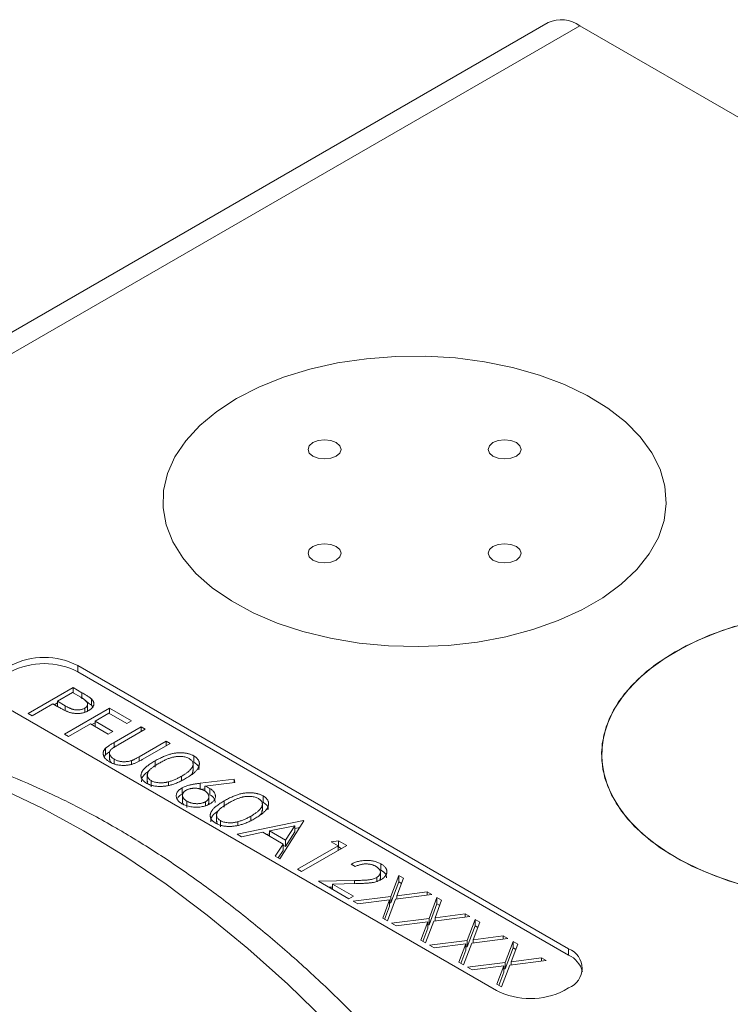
# Model space of a CAD drawing. Header units: inches. Extents: x 1.01 to 7.89, y 1.22 to 8.
# Tile 12 of 13: x 5.27 to 5.96, y 5.99 to 6.96. Entities that reach past the tile are written whole.
import ezdxf

# ---------------------------------------------------------------- set-up
doc = ezdxf.new("R2010")
doc.units = ezdxf.units.IN
doc.header["$MEASUREMENT"] = 0

msp = doc.modelspace()

# ---------------------------------------------------------------- linework, layer by layer
at = {"color": 7, "linetype": 'Continuous', "lineweight": 15}
for p, q in [((5.78509, 6.95575), (4.81388, 6.39508)), ((5.81634, 6.95265), (4.84513, 6.39198)), ((5.81634, 6.95265), (6.20672, 6.72729)), ((5.80529, 6.04629), (5.32357, 6.32438)), ((5.32357, 6.31825), (5.32357, 6.32438)), ((5.80529, 6.04016), (5.32357, 6.31825)), ((5.2746, 6.2773), (5.3188, 6.30282)), ((5.3188, 6.30282), (5.32746, 6.29781)), ((5.3188, 6.29758), (5.3188, 6.30282)), ((5.31823, 6.29791), (5.3035, 6.28941)), ((5.32631, 6.29324), (5.31823, 6.29791)), ((5.32746, 6.29169), (5.32746, 6.29781)), ((5.25286, 6.28356), (5.73458, 6.00547)), ((5.29897, 6.28679), (5.27857, 6.27501)), ((5.30213, 6.28496), (5.29897, 6.28679)), ((5.3003, 6.28602), (5.3035, 6.28786)), ((5.3035, 6.28941), (5.31114, 6.28488)), ((5.3035, 6.2842), (5.3035, 6.28941)), ((5.31114, 6.28028), (5.31114, 6.28488)), ((5.33308, 6.27979), (5.33308, 6.28745)), ((5.33687, 6.28549), (5.33687, 6.29162)), ((5.33687, 6.28549), (5.338, 6.28375)), ((5.27857, 6.27501), (5.2746, 6.2773)), ((5.31026, 6.25715), (5.35446, 6.28266)), ((5.33015, 6.27859), (5.33015, 6.28255)), ((5.35389, 6.27775), (5.34029, 6.2699)), ((5.37145, 6.26761), (5.35389, 6.27775)), ((5.35446, 6.28266), (5.37599, 6.27023)), ((5.35446, 6.27743), (5.35446, 6.28266)), ((5.33576, 6.26729), (5.31423, 6.25486)), ((5.35332, 6.25715), (5.33576, 6.26729)), ((5.34029, 6.26836), (5.3371, 6.26651)), ((5.34029, 6.2699), (5.35786, 6.25976)), ((5.34029, 6.26467), (5.34029, 6.2699)), ((5.35896, 6.24881), (5.38565, 6.26422)), ((5.37599, 6.27023), (5.37145, 6.26761)), ((5.38565, 6.26422), (5.38962, 6.26193)), ((5.38565, 6.25964), (5.38565, 6.26422)), ((5.31423, 6.25486), (5.31026, 6.25715)), ((5.35786, 6.25976), (5.35332, 6.25715)), ((5.38962, 6.26193), (5.36314, 6.24664)), ((5.35896, 6.24413), (5.35896, 6.24881)), ((5.38354, 6.23487), (5.41002, 6.25016)), ((5.41398, 6.24787), (5.38729, 6.23246)), ((5.41002, 6.25016), (5.41398, 6.24787)), ((5.41002, 6.24558), (5.41002, 6.25016)), ((5.34937, 6.23513), (5.35044, 6.23686)), ((5.35044, 6.23686), (5.35044, 6.24298)), ((5.35044, 6.23686), (5.35385, 6.23943)), ((5.35448, 6.23947), (5.35448, 6.23182)), ((5.43726, 6.22961), (5.43726, 6.23574)), ((5.35924, 6.22798), (5.35924, 6.23237)), ((5.37623, 6.22787), (5.37623, 6.23117)), ((5.38354, 6.23061), (5.38354, 6.23487)), ((5.39923, 6.22472), (5.39923, 6.23085)), ((5.43568, 6.23029), (5.43726, 6.22961)), ((5.43663, 6.22072), (5.43663, 6.22837)), ((5.39165, 6.21781), (5.39165, 6.21015)), ((5.42532, 6.21153), (5.42532, 6.21581)), ((5.39546, 6.20533), (5.39546, 6.21146)), ((5.41253, 6.2068), (5.41253, 6.21036)), ((5.44352, 6.20884), (5.47688, 6.21287)), ((5.44352, 6.20272), (5.44352, 6.20884)), ((5.47753, 6.20972), (5.448, 6.20615)), ((5.448, 6.20174), (5.448, 6.20615)), ((5.47688, 6.21287), (5.47753, 6.20972)), ((5.47688, 6.20964), (5.47688, 6.21287)), ((5.42574, 6.19816), (5.42574, 6.20428)), ((5.42614, 6.19791), (5.42614, 6.19026)), ((5.44352, 6.20272), (5.448, 6.20326)), ((5.453, 6.19763), (5.453, 6.20376)), ((5.50525, 6.19036), (5.50525, 6.19649)), ((5.43042, 6.18516), (5.43042, 6.19128)), ((5.44881, 6.18705), (5.44881, 6.19078)), ((5.45178, 6.18816), (5.45184, 6.1894)), ((5.45216, 6.18863), (5.45216, 6.19628)), ((5.46723, 6.18547), (5.46723, 6.1916)), ((5.50367, 6.19104), (5.50525, 6.19036)), ((5.50462, 6.18147), (5.50462, 6.18912)), ((5.45964, 6.17856), (5.45964, 6.1709)), ((5.46345, 6.16608), (5.46345, 6.17221)), ((5.47971, 6.1589), (5.54487, 6.17231)), ((5.48052, 6.16755), (5.48052, 6.17111)), ((5.49331, 6.17228), (5.49331, 6.17656)), ((5.54543, 6.17198), (5.52164, 6.13469)), ((5.54487, 6.17231), (5.54543, 6.17198)), ((5.54487, 6.17109), (5.54487, 6.17231)), ((5.48404, 6.1564), (5.47971, 6.1589)), ((5.50492, 6.1607), (5.48404, 6.1564)), ((5.52496, 6.14913), (5.50492, 6.1607)), ((5.50841, 6.15868), (5.51161, 6.15934)), ((5.53649, 6.1672), (5.51161, 6.16207)), ((5.51161, 6.16207), (5.5274, 6.15295)), ((5.51161, 6.15684), (5.51161, 6.16207)), ((5.5274, 6.15295), (5.53649, 6.1672)), ((5.5274, 6.14683), (5.53649, 6.16107)), ((5.53649, 6.16107), (5.53649, 6.1672)), ((5.53649, 6.16446), (5.54126, 6.16544)), ((5.51732, 6.13718), (5.52496, 6.14913)), ((5.52496, 6.14301), (5.52496, 6.14913)), ((5.52496, 6.14824), (5.5274, 6.14683)), ((5.5274, 6.14683), (5.5274, 6.15295)), ((5.57206, 6.15138), (5.57919, 6.15249)), ((5.57886, 6.14745), (5.57206, 6.15138)), ((5.57919, 6.15249), (5.58736, 6.14778)), ((5.57919, 6.14637), (5.57919, 6.15249)), ((5.52018, 6.13553), (5.52496, 6.14301)), ((5.5392, 6.12455), (5.57886, 6.14745)), ((5.58736, 6.14778), (5.54317, 6.12226)), ((5.57886, 6.14287), (5.57886, 6.14745)), ((5.57886, 6.14632), (5.57919, 6.14637)), ((5.57919, 6.14637), (5.58206, 6.14472)), ((5.52164, 6.13469), (5.51732, 6.13718)), ((5.59586, 6.12717), (5.59189, 6.12946)), ((5.62104, 6.12352), (5.62104, 6.12964)), ((5.54317, 6.12226), (5.5392, 6.12455)), ((5.61947, 6.12417), (5.62104, 6.12352)), ((5.62047, 6.11456), (5.62047, 6.12222)), ((5.5596, 6.11278), (5.59503, 6.11344)), ((5.58963, 6.09544), (5.5596, 6.11278)), ((5.59645, 6.11036), (5.57359, 6.10993)), ((5.57359, 6.10993), (5.59416, 6.09806)), ((5.57359, 6.1047), (5.57359, 6.10993)), ((5.59503, 6.11034), (5.59503, 6.11344)), ((5.61693, 6.11263), (5.61693, 6.11644)), ((5.62001, 6.11386), (5.6202, 6.11534)), ((5.63085, 6.09767), (5.63864, 6.11818)), ((5.63085, 6.09155), (5.63864, 6.11205)), ((5.64321, 6.11553), (5.63671, 6.09842)), ((5.63864, 6.11818), (5.64321, 6.11553)), ((5.63864, 6.11205), (5.63864, 6.11818)), ((5.63864, 6.11205), (5.64131, 6.11051)), ((5.56987, 6.10685), (5.57359, 6.10692)), ((5.63671, 6.09842), (5.66636, 6.10217)), ((5.66636, 6.10217), (5.67093, 6.09953)), ((5.66636, 6.09895), (5.66636, 6.10217)), ((5.59416, 6.09806), (5.58963, 6.09544)), ((5.59388, 6.09299), (5.63085, 6.09767)), ((5.59845, 6.09035), (5.59388, 6.09299)), ((5.62955, 6.09429), (5.59845, 6.09035)), ((5.62273, 6.07633), (5.62955, 6.09429)), ((5.63542, 6.09503), (5.62731, 6.07369)), ((5.62955, 6.08816), (5.62955, 6.09429)), ((5.62955, 6.09138), (5.63085, 6.09155)), ((5.63085, 6.09155), (5.63085, 6.09767)), ((5.67093, 6.09953), (5.63542, 6.09503)), ((5.63671, 6.09519), (5.63671, 6.09842)), ((5.66824, 6.07608), (5.67603, 6.09659)), ((5.66824, 6.06996), (5.67603, 6.09046)), ((5.68061, 6.09395), (5.6741, 6.07683)), ((5.67603, 6.09659), (5.68061, 6.09395)), ((5.67603, 6.09046), (5.67603, 6.09659)), ((5.67603, 6.09046), (5.6787, 6.08892)), ((5.62464, 6.07523), (5.62955, 6.08816)), ((5.6741, 6.07683), (5.70375, 6.08059)), ((5.70375, 6.08059), (5.70833, 6.07794)), ((5.70375, 6.07736), (5.70375, 6.08059)), ((5.62731, 6.07369), (5.62273, 6.07633)), ((5.63127, 6.0714), (5.66824, 6.07608)), ((5.63585, 6.06876), (5.63127, 6.0714)), ((5.66695, 6.0727), (5.63585, 6.06876)), ((5.66012, 6.05475), (5.66695, 6.0727)), ((5.67282, 6.07344), (5.6647, 6.0521)), ((5.66695, 6.06658), (5.66695, 6.0727)), ((5.66824, 6.06996), (5.66824, 6.07608)), ((5.70833, 6.07794), (5.67282, 6.07344)), ((5.6741, 6.0736), (5.6741, 6.07683)), ((5.70564, 6.0545), (5.71343, 6.075)), ((5.718, 6.07236), (5.7115, 6.05524)), ((5.71343, 6.075), (5.718, 6.07236)), ((5.71343, 6.06888), (5.71343, 6.075)), ((5.66203, 6.05364), (5.66695, 6.06658)), ((5.66695, 6.0698), (5.66824, 6.06996)), ((5.70564, 6.04837), (5.71343, 6.06888)), ((5.71343, 6.06888), (5.7161, 6.06734)), ((5.6647, 6.0521), (5.66012, 6.05475)), ((5.66867, 6.04982), (5.70564, 6.0545)), ((5.71021, 6.05185), (5.7021, 6.03052)), ((5.70564, 6.04837), (5.70564, 6.0545)), ((5.74572, 6.05636), (5.71021, 6.05185)), ((5.7115, 6.05524), (5.74115, 6.059)), ((5.7115, 6.05202), (5.7115, 6.05524)), ((5.74115, 6.059), (5.74572, 6.05636)), ((5.74115, 6.05578), (5.74115, 6.059)), ((5.74303, 6.03291), (5.75082, 6.05341)), ((5.75082, 6.05341), (5.7554, 6.05077)), ((5.75082, 6.04729), (5.75082, 6.05341)), ((5.67324, 6.04717), (5.66867, 6.04982)), ((5.70434, 6.05111), (5.67324, 6.04717)), ((5.69752, 6.03316), (5.70434, 6.05111)), ((5.69943, 6.03206), (5.70434, 6.04499)), ((5.70434, 6.04499), (5.70434, 6.05111)), ((5.70434, 6.04821), (5.70564, 6.04837)), ((5.74303, 6.02678), (5.75082, 6.04729)), ((5.7554, 6.05077), (5.74889, 6.03366)), ((5.75082, 6.04729), (5.75349, 6.04575)), ((5.80529, 6.04016), (5.80529, 6.04629)), ((5.7021, 6.03052), (5.69752, 6.03316)), ((5.70606, 6.02823), (5.74303, 6.03291)), ((5.74303, 6.02678), (5.74303, 6.03291)), ((5.78312, 6.03477), (5.74761, 6.03027)), ((5.74889, 6.03366), (5.77854, 6.03741)), ((5.74889, 6.03043), (5.74889, 6.03366)), ((5.77854, 6.03741), (5.78312, 6.03477)), ((5.77854, 6.03419), (5.77854, 6.03741)), ((5.71064, 6.02559), (5.70606, 6.02823)), ((5.74174, 6.02953), (5.71064, 6.02559)), ((5.73491, 6.01157), (5.74174, 6.02953)), ((5.73682, 6.01047), (5.74174, 6.0234)), ((5.74761, 6.03027), (5.73949, 6.00893)), ((5.74174, 6.0234), (5.74174, 6.02953)), ((5.74174, 6.02662), (5.74303, 6.02678)), ((5.73949, 6.00893), (5.73491, 6.01157)), ((5.80087, 6.00547), (5.80529, 6.00802))]:
    msp.add_line(p, q, dxfattribs=at)
at = {"color": 7, "linetype": 'Continuous', "lineweight": 15, "flags": 128}
for points in [[(5.47932, 6.58654), (5.50121, 6.59777), (5.52525, 6.60742), (5.5511, 6.61536), (5.57839, 6.62148), (5.60675, 6.62569), (5.63577, 6.62794), (5.66504, 6.62819), (5.69416, 6.62644), (5.72272, 6.62271), (5.75032, 6.61706), (5.77656, 6.60957), (5.80109, 6.60033), (5.82355, 6.58949), (5.84363, 6.57719), (5.86105, 6.5636), (5.87556, 6.54892), (5.88697, 6.53336), (5.8951, 6.51712), (5.89986, 6.50044), (5.90116, 6.48355), (5.89899, 6.4667), (5.89338, 6.45011), (5.88442, 6.43402), (5.87222, 6.41865), (5.85696, 6.40423), (5.83885, 6.39094), (5.81814, 6.37899), (5.79514, 6.36854), (5.77015, 6.35973), (5.74353, 6.35268), (5.71566, 6.34751), (5.68692, 6.34427), (5.65772, 6.34302), (5.62847, 6.34377), (5.59958, 6.34652), (5.57145, 6.35121), (5.54448, 6.3578), (5.51906, 6.36617), (5.49552, 6.37623), (5.47421, 6.38782), (5.45543, 6.40079), (5.43943, 6.41495), (5.42645, 6.4301), (5.41666, 6.44603), (5.41021, 6.46252), (5.40718, 6.47933), (5.40761, 6.49623), (5.41151, 6.51298), (5.4188, 6.52935), (5.4294, 6.54511), (5.44316, 6.56003), (5.45987, 6.57391), (5.47932, 6.58654)], [(5.47932, 6.58654), (5.45987, 6.57391), (5.44316, 6.56003), (5.4294, 6.54511), (5.4188, 6.52935), (5.41151, 6.51298), (5.40761, 6.49623), (5.40718, 6.47933), (5.41021, 6.46252), (5.41666, 6.44603), (5.42645, 6.4301), (5.43943, 6.41495), (5.45543, 6.40079), (5.47421, 6.38782), (5.49552, 6.37623), (5.51906, 6.36617), (5.54448, 6.3578), (5.57145, 6.35121), (5.59958, 6.34652), (5.62847, 6.34377), (5.65772, 6.34302), (5.68692, 6.34427), (5.71566, 6.34751), (5.74353, 6.35268), (5.77015, 6.35973), (5.79514, 6.36854), (5.81814, 6.37899), (5.83885, 6.39094), (5.85696, 6.40423), (5.87222, 6.41865), (5.88442, 6.43402), (5.89338, 6.45011), (5.89899, 6.4667), (5.90116, 6.48355), (5.89986, 6.50044), (5.8951, 6.51712), (5.88697, 6.53336), (5.87556, 6.54892), (5.86105, 6.5636), (5.84363, 6.57719), (5.82355, 6.58949), (5.80109, 6.60033), (5.77656, 6.60957), (5.75032, 6.61706), (5.72272, 6.62271), (5.69416, 6.62644), (5.66504, 6.62819), (5.63577, 6.62794), (5.60675, 6.62569), (5.57839, 6.62148), (5.5511, 6.61536), (5.52525, 6.60742), (5.50121, 6.59777), (5.47932, 6.58654)], [(5.57716, 6.53006), (5.58068, 6.5331), (5.58192, 6.53669), (5.58068, 6.54028), (5.57716, 6.54333), (5.57189, 6.54536), (5.56567, 6.54607), (5.55945, 6.54536), (5.55418, 6.54333), (5.55066, 6.54028), (5.54942, 6.53669), (5.55066, 6.5331), (5.55418, 6.53006), (5.55945, 6.52803), (5.56567, 6.52731), (5.57189, 6.52803), (5.57716, 6.53006)], [(5.75394, 6.53006), (5.75746, 6.5331), (5.7587, 6.53669), (5.75746, 6.54028), (5.75394, 6.54333), (5.74867, 6.54536), (5.74245, 6.54607), (5.73623, 6.54536), (5.73096, 6.54333), (5.72743, 6.54028), (5.7262, 6.53669), (5.72743, 6.5331), (5.73096, 6.53006), (5.73623, 6.52803), (5.74245, 6.52731), (5.74867, 6.52803), (5.75394, 6.53006)], [(5.57716, 6.42801), (5.58068, 6.43105), (5.58192, 6.43464), (5.58068, 6.43823), (5.57716, 6.44128), (5.57189, 6.44331), (5.56567, 6.44402), (5.55945, 6.44331), (5.55418, 6.44128), (5.55066, 6.43823), (5.54942, 6.43464), (5.55066, 6.43105), (5.55418, 6.42801), (5.55945, 6.42598), (5.56567, 6.42526), (5.57189, 6.42598), (5.57716, 6.42801)], [(5.75394, 6.42801), (5.75746, 6.43105), (5.7587, 6.43464), (5.75746, 6.43823), (5.75394, 6.44128), (5.74867, 6.44331), (5.74245, 6.44402), (5.73623, 6.44331), (5.73096, 6.44128), (5.72743, 6.43823), (5.7262, 6.43464), (5.72743, 6.43105), (5.73096, 6.42801), (5.73623, 6.42598), (5.74245, 6.42526), (5.74867, 6.42598), (5.75394, 6.42801)], [(5.98843, 6.10568), (5.96218, 6.11317), (5.93766, 6.12241), (5.9152, 6.13325), (5.89512, 6.14555), (5.8777, 6.15914), (5.86318, 6.17382), (5.85178, 6.18938), (5.84364, 6.20562), (5.83889, 6.2223), (5.83759, 6.23919), (5.83976, 6.25604), (5.84536, 6.27263), (5.85433, 6.28872), (5.86653, 6.30409), (5.88179, 6.31851), (5.8999, 6.3318), (5.9206, 6.34375), (5.94361, 6.3542), (5.9686, 6.36301)], [(5.90994, 6.33795), (5.93184, 6.34917), (5.95588, 6.35882), (5.98172, 6.36676)], [(5.97511, 6.1092), (5.94968, 6.11758), (5.92615, 6.12763), (5.90484, 6.13923), (5.88606, 6.15219), (5.87006, 6.16635), (5.85708, 6.1815), (5.84729, 6.19743), (5.84084, 6.21392), (5.83781, 6.23073), (5.83824, 6.24763), (5.84213, 6.26438), (5.84943, 6.28075), (5.86003, 6.29651), (5.87379, 6.31143), (5.8905, 6.32531), (5.90994, 6.33795)]]:
    msp.add_lwpolyline(points, dxfattribs=at)
at = {"color": 8, "linetype": 'Continuous', "lineweight": 15, "flags": 128}
for points in [[(5.32897, 6.16229), (5.28826, 6.18438), (5.24771, 6.20357), (5.20744, 6.21981), (5.16761, 6.23303), (5.12836, 6.24318), (5.08982, 6.25023), (5.05215, 6.25415), (5.01546, 6.25492), (4.97989, 6.25255), (4.94558, 6.24705), (4.91263, 6.23843), (4.88118, 6.22672), (4.85133, 6.21197), (4.84776, 6.20994)], [(5.56811, 5.97412), (5.52957, 6.01156), (5.49032, 6.04673), (5.45049, 6.0795), (5.41023, 6.10975), (5.36967, 6.13738), (5.32897, 6.16229)]]:
    msp.add_lwpolyline(points, dxfattribs=at)
at = {"color": 7, "linetype": 'Continuous', "lineweight": 15}
for centre, radius, start, end in [((5.79803, 6.9271), 0.03144, 54.38275, 114.30682), ((5.29043, 6.26041), 0.07205, 62.60964, 117.39033), ((5.29043, 6.25428), 0.07205, 62.60964, 117.39033), ((5.79803, 6.02715), 0.02047, 290.78343, 69.21664), ((5.79469, 6.01766), 0.02488, 14.98641, 64.76989), ((5.76773, 6.06944), 0.07205, 242.60966, 297.39034)]:
    msp.add_arc(centre, radius, start, end, dxfattribs=at)
for points, knots in [([(5.33015, 6.28255), (5.33049, 6.28277), (5.33117, 6.28319), (5.33197, 6.28393), (5.33256, 6.28473), (5.33293, 6.28557), (5.3331, 6.28644), (5.33305, 6.28731), (5.33276, 6.28815), (5.33232, 6.28884), (5.33182, 6.28939), (5.33135, 6.28985), (5.33076, 6.29034), (5.33007, 6.29086), (5.32929, 6.29141), (5.3284, 6.292), (5.3274, 6.29261), (5.32668, 6.29303), (5.32631, 6.29324)], [0, 0, 0, 0, 0.070044, 0.139238, 0.208197, 0.279173, 0.349987, 0.418354, 0.48761, 0.557411, 0.59533, 0.637964, 0.685913, 0.738185, 0.796103, 0.858517, 0.926658, 1, 1, 1, 1]), ([(5.32746, 6.29781), (5.32806, 6.29747), (5.3292, 6.29681), (5.3308, 6.29584), (5.33224, 6.29495), (5.3335, 6.29414), (5.3346, 6.29341), (5.33551, 6.29275), (5.33628, 6.29217), (5.33668, 6.29179), (5.33687, 6.29162)], [0, 0, 0, 0, 0.176956, 0.339055, 0.486318, 0.618781, 0.735619, 0.838742, 0.926457, 1, 1, 1, 1]), ([(5.3141, 6.27889), (5.31377, 6.27901), (5.31303, 6.27929), (5.31189, 6.27978), (5.3106, 6.28038), (5.30918, 6.2811), (5.30762, 6.28191), (5.30591, 6.28283), (5.30406, 6.28385), (5.30279, 6.28458), (5.30213, 6.28496)], [0, 0, 0, 0, 0.0751731, 0.1647463, 0.2680169, 0.3859119, 0.5177895, 0.663691, 0.8244132, 1, 1, 1, 1]), ([(5.31114, 6.28488), (5.31152, 6.28466), (5.31225, 6.28424), (5.31335, 6.28366), (5.31438, 6.28313), (5.31537, 6.28266), (5.31631, 6.28226), (5.31717, 6.2819), (5.31801, 6.28162), (5.31901, 6.28131), (5.32028, 6.28105), (5.3218, 6.28085), (5.32334, 6.28082), (5.32486, 6.28091), (5.32634, 6.28113), (5.32774, 6.28148), (5.32902, 6.28195), (5.32977, 6.28235), (5.33015, 6.28255)], [0, 0, 0, 0, 0.072538, 0.140034, 0.202496, 0.260575, 0.313228, 0.361583, 0.404878, 0.444127, 0.5164, 0.586507, 0.655085, 0.724384, 0.793974, 0.861638, 0.930111, 1, 1, 1, 1]), ([(5.33117, 6.28945), (5.33178, 6.28908), (5.33387, 6.28786), (5.33563, 6.28647), (5.33687, 6.28549)], [0, 0, 0, 0, 0.295593, 1, 1, 1, 1]), ([(5.33687, 6.29162), (5.33709, 6.29139), (5.33753, 6.29095), (5.33806, 6.29026), (5.3385, 6.28955), (5.33884, 6.28884), (5.33906, 6.28811), (5.33919, 6.28738), (5.3392, 6.28663), (5.33911, 6.28587), (5.33892, 6.28512), (5.3386, 6.28438), (5.33815, 6.28365), (5.33761, 6.28294), (5.33691, 6.28225), (5.33611, 6.28157), (5.33519, 6.2809), (5.33449, 6.28048), (5.33414, 6.28027)], [0, 0, 0, 0, 0.062481, 0.12349, 0.183411, 0.243153, 0.302127, 0.36171, 0.421842, 0.482932, 0.544552, 0.605681, 0.66768, 0.729984, 0.794551, 0.860346, 0.928907, 1, 1, 1, 1]), ([(5.33414, 6.28027), (5.33377, 6.28007), (5.33305, 6.27966), (5.33188, 6.27913), (5.33072, 6.27866), (5.32952, 6.27826), (5.32829, 6.27794), (5.32704, 6.27768), (5.32576, 6.2775), (5.32447, 6.27739), (5.32316, 6.27734), (5.32185, 6.27736), (5.32054, 6.27745), (5.31924, 6.2776), (5.31795, 6.27783), (5.31665, 6.27811), (5.31536, 6.27847), (5.31453, 6.27875), (5.3141, 6.27889)], [0, 0, 0, 0, 0.070119, 0.137192, 0.202016, 0.264631, 0.326117, 0.38601, 0.445812, 0.505298, 0.564633, 0.624283, 0.683902, 0.743953, 0.805388, 0.868388, 0.933084, 1, 1, 1, 1]), ([(5.36021, 6.16538), (5.35316, 6.16937), (5.3328, 6.18091), (5.29901, 6.19798), (5.25894, 6.21564), (5.21896, 6.23048), (5.17925, 6.24246), (5.13993, 6.25149), (5.10118, 6.25755), (5.06315, 6.26058), (5.02601, 6.2606), (4.98992, 6.25761), (4.95504, 6.25165), (4.92146, 6.24282), (4.88941, 6.231), (4.86443, 6.21967), (4.85075, 6.21135), (4.84667, 6.20887)], [0, 0, 0, 0, 0.03878, 0.112008, 0.185275, 0.258498, 0.331609, 0.404521, 0.477135, 0.549342, 0.621043, 0.692157, 0.762646, 0.832523, 0.901857, 0.970771, 1, 1, 1, 1]), ([(5.35044, 6.24298), (5.35061, 6.24315), (5.35098, 6.24353), (5.35167, 6.24411), (5.35251, 6.24474), (5.35349, 6.24545), (5.35465, 6.2462), (5.35595, 6.24702), (5.35739, 6.2479), (5.35842, 6.2485), (5.35896, 6.24881)], [0, 0, 0, 0, 0.07813, 0.169465, 0.274335, 0.39211, 0.523687, 0.668365, 0.827132, 1, 1, 1, 1]), ([(5.36314, 6.24664), (5.36277, 6.24643), (5.36205, 6.24602), (5.36105, 6.24543), (5.36017, 6.2449), (5.35939, 6.24443), (5.35874, 6.24403), (5.3582, 6.24368), (5.35777, 6.2434), (5.35754, 6.24322), (5.35744, 6.24315)], [0, 0, 0, 0, 0.191079, 0.362605, 0.516099, 0.650038, 0.765977, 0.862374, 0.940842, 1, 1, 1, 1]), ([(5.35493, 6.22963), (5.35451, 6.22988), (5.3537, 6.23037), (5.35258, 6.23114), (5.35161, 6.23194), (5.35074, 6.23276), (5.35002, 6.2336), (5.3494, 6.23445), (5.34894, 6.23533), (5.34858, 6.23621), (5.34836, 6.2371), (5.34828, 6.23799), (5.34831, 6.23886), (5.34848, 6.23971), (5.34877, 6.24056), (5.3492, 6.24138), (5.34975, 6.24219), (5.35021, 6.24272), (5.35044, 6.24298)], [0, 0, 0, 0, 0.071175, 0.139644, 0.206317, 0.271373, 0.335418, 0.398076, 0.460608, 0.52297, 0.584716, 0.644895, 0.704291, 0.762998, 0.821087, 0.880104, 0.939388, 1, 1, 1, 1]), ([(5.35744, 6.24315), (5.35709, 6.24287), (5.35641, 6.24233), (5.35559, 6.24148), (5.35501, 6.24063), (5.35459, 6.23977), (5.35445, 6.23887), (5.35451, 6.23793), (5.35486, 6.23695), (5.35537, 6.23593), (5.3561, 6.23493), (5.35698, 6.23399), (5.35801, 6.23312), (5.35883, 6.23262), (5.35924, 6.23237)], [0, 0, 0, 0, 0.086315, 0.167766, 0.244433, 0.318135, 0.391884, 0.470068, 0.553904, 0.644339, 0.736875, 0.826168, 0.913679, 1, 1, 1, 1]), ([(5.39923, 6.23085), (5.39995, 6.23125), (5.40133, 6.23204), (5.40343, 6.23315), (5.40546, 6.23415), (5.40742, 6.23505), (5.4093, 6.23585), (5.41113, 6.23652), (5.4129, 6.23711), (5.4146, 6.23759), (5.41626, 6.23798), (5.41789, 6.2383), (5.4195, 6.23853), (5.42108, 6.23872), (5.42264, 6.23882), (5.42416, 6.23887), (5.42567, 6.23883), (5.42715, 6.23873), (5.4286, 6.23856), (5.43, 6.23834), (5.43135, 6.23806), (5.43263, 6.2377), (5.43388, 6.23731), (5.43507, 6.23684), (5.43621, 6.23633), (5.4369, 6.23594), (5.43726, 6.23574)], [0, 0, 0, 0, 0.068595, 0.133246, 0.194313, 0.251279, 0.304513, 0.354235, 0.400481, 0.443411, 0.484015, 0.523252, 0.561042, 0.5979, 0.633518, 0.668314, 0.702496, 0.736685, 0.770293, 0.803437, 0.835913, 0.86846, 0.900847, 0.933467, 0.966258, 1, 1, 1, 1]), ([(5.43286, 6.23304), (5.43234, 6.23331), (5.43131, 6.23385), (5.42951, 6.23447), (5.42749, 6.23491), (5.42569, 6.23514), (5.42419, 6.23525), (5.42302, 6.23526), (5.42184, 6.23522), (5.42064, 6.23512), (5.41942, 6.23497), (5.41818, 6.23477), (5.41693, 6.2345), (5.41564, 6.23419), (5.41431, 6.23379), (5.41294, 6.23331), (5.41148, 6.23275), (5.40997, 6.23208), (5.40837, 6.23133), (5.40671, 6.23049), (5.40497, 6.22957), (5.40381, 6.22891), (5.40322, 6.22857)], [0, 0, 0, 0, 0.0603866, 0.1208832, 0.1827546, 0.247811, 0.2812991, 0.3150876, 0.3497024, 0.3848566, 0.4209662, 0.4585112, 0.4971747, 0.537602, 0.580503, 0.6274675, 0.6783882, 0.7339832, 0.7937467, 0.8577137, 0.9266979, 1, 1, 1, 1]), ([(5.43726, 6.23574), (5.4376, 6.23553), (5.43829, 6.23512), (5.43921, 6.23446), (5.44002, 6.23376), (5.44072, 6.23303), (5.44134, 6.23228), (5.44185, 6.23149), (5.44226, 6.23068), (5.44254, 6.22983), (5.44274, 6.22896), (5.44279, 6.22807), (5.44273, 6.22717), (5.44255, 6.22624), (5.44224, 6.2253), (5.44182, 6.22433), (5.44124, 6.22335), (5.44058, 6.22235), (5.43974, 6.22133), (5.43876, 6.22028), (5.43759, 6.21921), (5.43626, 6.21811), (5.43476, 6.21699), (5.43309, 6.21585), (5.43124, 6.21468), (5.42993, 6.21391), (5.42926, 6.21351)], [0, 0, 0, 0, 0.033788, 0.067194, 0.099862, 0.132567, 0.165151, 0.197913, 0.231319, 0.265083, 0.299255, 0.334399, 0.369943, 0.406284, 0.444064, 0.482998, 0.523354, 0.565537, 0.609613, 0.656391, 0.705885, 0.758325, 0.813832, 0.872795, 0.934722, 1, 1, 1, 1]), ([(5.35485, 6.23259), (5.35475, 6.23197), (5.35455, 6.23064), (5.3559, 6.22956), (5.35663, 6.22898)], [0, 0, 0, 0, 0.467281, 1, 1, 1, 1]), ([(5.38729, 6.23246), (5.38681, 6.23218), (5.38586, 6.23164), (5.38443, 6.23088), (5.38304, 6.23018), (5.38168, 6.22953), (5.38036, 6.22896), (5.37909, 6.22843), (5.37784, 6.22797), (5.37661, 6.22758), (5.37539, 6.22723), (5.37413, 6.22696), (5.37284, 6.22673), (5.3715, 6.22656), (5.37012, 6.22646), (5.36869, 6.22641), (5.36724, 6.22642), (5.36575, 6.22648), (5.36426, 6.22661), (5.3628, 6.22682), (5.36138, 6.2271), (5.36, 6.22745), (5.35867, 6.22789), (5.35737, 6.22839), (5.35611, 6.22897), (5.35532, 6.22941), (5.35493, 6.22963)], [0, 0, 0, 0, 0.054858, 0.1070588, 0.1569784, 0.2039923, 0.2484915, 0.2904833, 0.330489, 0.3678859, 0.4038581, 0.4400093, 0.476295, 0.5127923, 0.5504848, 0.5883811, 0.6276453, 0.6679795, 0.7084328, 0.7486023, 0.7890878, 0.8294612, 0.870371, 0.9122142, 0.9555466, 1, 1, 1, 1]), ([(5.35924, 6.23237), (5.35961, 6.23217), (5.36036, 6.23177), (5.36159, 6.23125), (5.36294, 6.23082), (5.36434, 6.23046), (5.36581, 6.23021), (5.3673, 6.23004), (5.36879, 6.22998), (5.37029, 6.23001), (5.37179, 6.23014), (5.37329, 6.23038), (5.37478, 6.23072), (5.37573, 6.23102), (5.37623, 6.23117)], [0, 0, 0, 0, 0.0828906, 0.1653025, 0.2477619, 0.3315277, 0.4152798, 0.4963662, 0.5771513, 0.6577825, 0.7393216, 0.8237931, 0.909476, 1, 1, 1, 1]), ([(5.37623, 6.23117), (5.37642, 6.23124), (5.37685, 6.23139), (5.37752, 6.23168), (5.37829, 6.23204), (5.37915, 6.23247), (5.38012, 6.23296), (5.38118, 6.23353), (5.38233, 6.23418), (5.38312, 6.23463), (5.38354, 6.23487)], [0, 0, 0, 0, 0.069835, 0.155621, 0.257802, 0.373811, 0.506402, 0.655564, 0.820079, 1, 1, 1, 1]), ([(5.3908, 6.20892), (5.39046, 6.20912), (5.38978, 6.20953), (5.38888, 6.21018), (5.38809, 6.21086), (5.38739, 6.21158), (5.38678, 6.21231), (5.3863, 6.21309), (5.38591, 6.21389), (5.38561, 6.21471), (5.38544, 6.21556), (5.38537, 6.21642), (5.38545, 6.21731), (5.38565, 6.21821), (5.38595, 6.21912), (5.38638, 6.22005), (5.38693, 6.221), (5.38761, 6.22197), (5.38844, 6.22297), (5.38944, 6.224), (5.39064, 6.22505), (5.39201, 6.22614), (5.39355, 6.22728), (5.39527, 6.22844), (5.39718, 6.22965), (5.39854, 6.23044), (5.39923, 6.23085)], [0, 0, 0, 0, 0.033787, 0.066622, 0.099285, 0.131361, 0.163585, 0.196104, 0.228902, 0.262158, 0.295991, 0.330218, 0.36506, 0.400951, 0.43762, 0.475708, 0.515381, 0.556414, 0.599765, 0.646424, 0.696431, 0.749782, 0.806573, 0.867436, 0.931887, 1, 1, 1, 1]), ([(5.40322, 6.22857), (5.40263, 6.22823), (5.40149, 6.22756), (5.3999, 6.22656), (5.39845, 6.2256), (5.39714, 6.22469), (5.39601, 6.22381), (5.39502, 6.22298), (5.39418, 6.22218), (5.39349, 6.22141), (5.39294, 6.22067), (5.39249, 6.21995), (5.39212, 6.21924), (5.39186, 6.21853), (5.39171, 6.21784), (5.39163, 6.21715), (5.39167, 6.21647), (5.39183, 6.2156), (5.39224, 6.21455), (5.39302, 6.21339), (5.39408, 6.21234), (5.395, 6.21175), (5.39546, 6.21146)], [0, 0, 0, 0, 0.072951, 0.141584, 0.205926, 0.265301, 0.320597, 0.371817, 0.41879, 0.461699, 0.502134, 0.540804, 0.578181, 0.614297, 0.649678, 0.684299, 0.718359, 0.752081, 0.817652, 0.879722, 0.939966, 1, 1, 1, 1]), ([(5.42532, 6.21581), (5.42584, 6.21612), (5.42687, 6.21673), (5.42834, 6.21764), (5.42965, 6.21855), (5.43087, 6.21943), (5.43195, 6.22031), (5.43294, 6.22115), (5.43377, 6.222), (5.43452, 6.22282), (5.43514, 6.22363), (5.43564, 6.22442), (5.43606, 6.22518), (5.43636, 6.22593), (5.43656, 6.22666), (5.43663, 6.22737), (5.43662, 6.22806), (5.43646, 6.22893), (5.43604, 6.22997), (5.4353, 6.23113), (5.43423, 6.23216), (5.43332, 6.23275), (5.43286, 6.23304)], [0, 0, 0, 0, 0.0656812, 0.1284865, 0.1881751, 0.2451061, 0.2994484, 0.3508229, 0.3999417, 0.4466717, 0.4912545, 0.5333763, 0.5738528, 0.6125263, 0.6495971, 0.685532, 0.7201058, 0.7538377, 0.8189254, 0.8804935, 0.9403113, 1, 1, 1, 1]), ([(5.43726, 6.22961), (5.43843, 6.2288), (5.44076, 6.22718), (5.44277, 6.22446), (5.44232, 6.2227), (5.44213, 6.222)], [0, 0, 0, 0, 0.3758796, 0.7517495, 1, 1, 1, 1]), ([(5.38604, 6.21024), (5.38608, 6.21168), (5.38619, 6.21524), (5.3899, 6.21865), (5.39264, 6.22041), (5.39296, 6.22062)], [0, 0, 0, 0, 0.374879, 0.926592, 1, 1, 1, 1]), ([(5.41253, 6.21036), (5.41306, 6.21051), (5.41413, 6.21082), (5.41572, 6.21134), (5.4173, 6.21193), (5.4189, 6.21257), (5.42049, 6.21329), (5.42211, 6.21407), (5.42372, 6.21491), (5.42478, 6.21551), (5.42532, 6.21581)], [0, 0, 0, 0, 0.110588, 0.224542, 0.342503, 0.464324, 0.590756, 0.722227, 0.858843, 1, 1, 1, 1]), ([(5.43384, 6.21655), (5.43435, 6.21692), (5.4363, 6.2183), (5.43626, 6.22016), (5.43624, 6.22152)], [0, 0, 0, 0, 0.264733, 1, 1, 1, 1]), ([(5.42926, 6.21351), (5.42858, 6.21313), (5.42725, 6.21238), (5.42524, 6.21131), (5.42326, 6.21036), (5.42134, 6.20948), (5.41945, 6.20872), (5.4176, 6.20806), (5.41581, 6.20747), (5.41404, 6.207), (5.41232, 6.20661), (5.41063, 6.20629), (5.40897, 6.20604), (5.40734, 6.20586), (5.40573, 6.20575), (5.40415, 6.20572), (5.4026, 6.20576), (5.40108, 6.20586), (5.39961, 6.20604), (5.39818, 6.20627), (5.39682, 6.20657), (5.3955, 6.20691), (5.39424, 6.20732), (5.39303, 6.2078), (5.39186, 6.20832), (5.39115, 6.20872), (5.3908, 6.20892)], [0, 0, 0, 0, 0.065063, 0.126773, 0.185516, 0.240765, 0.29298, 0.34225, 0.388919, 0.432776, 0.474628, 0.514775, 0.553606, 0.591426, 0.628028, 0.663804, 0.698984, 0.733591, 0.767628, 0.801208, 0.834264, 0.866981, 0.89972, 0.932702, 0.966176, 1, 1, 1, 1]), ([(5.39208, 6.21088), (5.39193, 6.21049), (5.39156, 6.20955), (5.39222, 6.20866), (5.39261, 6.20813)], [0, 0, 0, 0, 0.413879, 1, 1, 1, 1]), ([(5.39546, 6.21146), (5.39597, 6.21119), (5.39699, 6.21065), (5.39881, 6.21005), (5.40078, 6.20958), (5.40256, 6.20936), (5.40405, 6.20926), (5.40521, 6.20924), (5.40638, 6.20929), (5.40758, 6.20939), (5.40879, 6.20955), (5.41003, 6.20976), (5.41128, 6.21003), (5.41211, 6.21025), (5.41253, 6.21036)], [0, 0, 0, 0, 0.112813, 0.225394, 0.339595, 0.459675, 0.521735, 0.583926, 0.648174, 0.713881, 0.781004, 0.851451, 0.924051, 1, 1, 1, 1]), ([(5.42574, 6.20428), (5.42621, 6.20454), (5.42717, 6.20505), (5.42879, 6.20574), (5.43057, 6.20638), (5.43218, 6.20686), (5.43358, 6.20721), (5.43473, 6.20748), (5.43597, 6.20772), (5.4373, 6.20797), (5.43873, 6.2082), (5.44025, 6.20843), (5.44185, 6.20864), (5.44295, 6.20877), (5.44352, 6.20884)], [0, 0, 0, 0, 0.097818, 0.199726, 0.305276, 0.415811, 0.474472, 0.537274, 0.603657, 0.674299, 0.749834, 0.828598, 0.912378, 1, 1, 1, 1]), ([(5.448, 6.20615), (5.4489, 6.20578), (5.45066, 6.20504), (5.45223, 6.20418), (5.453, 6.20376)], [0, 0, 0, 0, 0.512659, 1, 1, 1, 1]), ([(5.42567, 6.18879), (5.42509, 6.18914), (5.42395, 6.18984), (5.42256, 6.19104), (5.42145, 6.19232), (5.42062, 6.19367), (5.42012, 6.19508), (5.41996, 6.1965), (5.42013, 6.19793), (5.42067, 6.19935), (5.42152, 6.20072), (5.42263, 6.20202), (5.42404, 6.20322), (5.42517, 6.20393), (5.42574, 6.20428)], [0, 0, 0, 0, 0.084335, 0.167052, 0.249566, 0.33274, 0.415915, 0.497828, 0.580373, 0.6646, 0.749467, 0.83251, 0.915639, 1, 1, 1, 1]), ([(5.42136, 6.19391), (5.42153, 6.19431), (5.42223, 6.19594), (5.42423, 6.1972), (5.42574, 6.19816)], [0, 0, 0, 0, 0.2424106, 1, 1, 1, 1]), ([(5.42955, 6.2019), (5.42926, 6.20172), (5.42869, 6.20138), (5.42796, 6.2008), (5.42735, 6.20019), (5.42688, 6.19955), (5.42649, 6.19889), (5.42628, 6.19818), (5.42613, 6.19745), (5.42615, 6.19669), (5.42627, 6.19593), (5.42651, 6.19519), (5.42686, 6.19447), (5.42735, 6.19378), (5.42793, 6.19311), (5.42864, 6.19247), (5.42947, 6.19186), (5.4301, 6.19147), (5.43042, 6.19128)], [0, 0, 0, 0, 0.061842, 0.121262, 0.180746, 0.239231, 0.298308, 0.358183, 0.420359, 0.484792, 0.549938, 0.613718, 0.676681, 0.739154, 0.8022, 0.86674, 0.93205, 1, 1, 1, 1]), ([(5.44763, 6.20162), (5.44729, 6.20181), (5.44661, 6.20218), (5.44553, 6.20267), (5.44441, 6.20307), (5.44327, 6.20342), (5.44209, 6.20368), (5.44087, 6.20387), (5.43963, 6.20398), (5.43836, 6.20402), (5.4371, 6.20399), (5.43588, 6.20389), (5.43471, 6.20373), (5.43358, 6.2035), (5.43249, 6.2032), (5.43145, 6.20283), (5.43047, 6.2024), (5.42986, 6.20207), (5.42955, 6.2019)], [0, 0, 0, 0, 0.070599, 0.137901, 0.203196, 0.26679, 0.329106, 0.390654, 0.452653, 0.515748, 0.577926, 0.63893, 0.698351, 0.757296, 0.816394, 0.876267, 0.936817, 1, 1, 1, 1]), ([(5.44881, 6.19078), (5.44911, 6.19096), (5.44968, 6.19131), (5.4504, 6.1919), (5.45102, 6.1925), (5.4515, 6.19315), (5.45185, 6.19384), (5.45206, 6.19455), (5.45217, 6.1953), (5.45214, 6.19607), (5.45199, 6.19684), (5.45173, 6.1976), (5.45134, 6.19834), (5.45085, 6.19905), (5.45021, 6.19973), (5.44948, 6.20039), (5.44861, 6.20102), (5.44796, 6.20142), (5.44763, 6.20162)], [0, 0, 0, 0, 0.061138, 0.119994, 0.178225, 0.236256, 0.294929, 0.354716, 0.41673, 0.480664, 0.545832, 0.609758, 0.672971, 0.736017, 0.799839, 0.864775, 0.931088, 1, 1, 1, 1]), ([(5.453, 6.20376), (5.45344, 6.20349), (5.4543, 6.20296), (5.45541, 6.20211), (5.45637, 6.20122), (5.45714, 6.20029), (5.45775, 6.19933), (5.4582, 6.19832), (5.45844, 6.19728), (5.45855, 6.19621), (5.45846, 6.19514), (5.45822, 6.19409), (5.45779, 6.19308), (5.45719, 6.19211), (5.4564, 6.19118), (5.45545, 6.19028), (5.45432, 6.18942), (5.45346, 6.1889), (5.45302, 6.18863)], [0, 0, 0, 0, 0.065231, 0.128405, 0.190067, 0.250943, 0.311546, 0.372863, 0.435024, 0.499072, 0.563091, 0.62551, 0.68668, 0.747283, 0.808563, 0.870742, 0.934341, 1, 1, 1, 1]), ([(5.453, 6.19763), (5.45479, 6.19639), (5.45801, 6.19416), (5.45817, 6.19128), (5.45824, 6.19)], [0, 0, 0, 0, 0.5566324, 1, 1, 1, 1]), ([(5.46723, 6.1916), (5.46794, 6.192), (5.46932, 6.19279), (5.47142, 6.1939), (5.47345, 6.1949), (5.47541, 6.1958), (5.47729, 6.1966), (5.47913, 6.19727), (5.48089, 6.19786), (5.48259, 6.19834), (5.48425, 6.19873), (5.48588, 6.19905), (5.48749, 6.19928), (5.48907, 6.19947), (5.49063, 6.19957), (5.49216, 6.19962), (5.49366, 6.19958), (5.49514, 6.19948), (5.49659, 6.19931), (5.49799, 6.19909), (5.49934, 6.1988), (5.50062, 6.19845), (5.50187, 6.19806), (5.50306, 6.19759), (5.5042, 6.19708), (5.5049, 6.19669), (5.50525, 6.19649)], [0, 0, 0, 0, 0.068595, 0.133246, 0.194313, 0.251279, 0.304513, 0.354235, 0.400481, 0.443411, 0.484015, 0.523252, 0.561042, 0.5979, 0.633518, 0.668314, 0.702496, 0.736685, 0.770293, 0.803437, 0.835913, 0.86846, 0.900847, 0.933467, 0.966258, 1, 1, 1, 1]), ([(5.50525, 6.19649), (5.50559, 6.19628), (5.50628, 6.19587), (5.5072, 6.19521), (5.50801, 6.19451), (5.50872, 6.19378), (5.50933, 6.19303), (5.50984, 6.19224), (5.51025, 6.19143), (5.51053, 6.19058), (5.51073, 6.18971), (5.51079, 6.18882), (5.51072, 6.18791), (5.51055, 6.18699), (5.51023, 6.18605), (5.50981, 6.18508), (5.50923, 6.1841), (5.50857, 6.1831), (5.50773, 6.18208), (5.50676, 6.18103), (5.50559, 6.17996), (5.50426, 6.17886), (5.50275, 6.17774), (5.50108, 6.1766), (5.49923, 6.17543), (5.49793, 6.17466), (5.49726, 6.17426)], [0, 0, 0, 0, 0.033788, 0.067194, 0.099862, 0.132567, 0.165151, 0.197913, 0.231319, 0.265083, 0.299255, 0.334399, 0.369943, 0.406284, 0.444064, 0.482998, 0.523354, 0.565537, 0.609613, 0.656391, 0.705885, 0.758325, 0.813832, 0.872795, 0.934722, 1, 1, 1, 1]), ([(5.45302, 6.18863), (5.45238, 6.18828), (5.45113, 6.1876), (5.449, 6.18678), (5.44677, 6.18612), (5.44441, 6.18566), (5.44197, 6.18538), (5.43949, 6.18531), (5.43697, 6.18543), (5.43447, 6.18575), (5.43203, 6.18625), (5.42973, 6.18692), (5.42758, 6.18776), (5.42631, 6.18844), (5.42567, 6.18879)], [0, 0, 0, 0, 0.085948, 0.169125, 0.250399, 0.33229, 0.413364, 0.494172, 0.576022, 0.660757, 0.745783, 0.830044, 0.914028, 1, 1, 1, 1]), ([(5.42644, 6.19101), (5.42634, 6.19057), (5.42611, 6.18958), (5.42681, 6.18866), (5.4272, 6.18815)], [0, 0, 0, 0, 0.449889, 1, 1, 1, 1]), ([(5.43042, 6.19128), (5.43075, 6.1911), (5.43141, 6.19074), (5.43248, 6.19025), (5.43359, 6.18985), (5.43475, 6.18951), (5.43594, 6.18923), (5.43719, 6.18902), (5.43847, 6.18889), (5.43978, 6.18882), (5.4411, 6.18881), (5.44237, 6.18889), (5.44358, 6.18902), (5.44474, 6.18923), (5.44585, 6.18951), (5.4469, 6.18987), (5.4479, 6.19028), (5.44851, 6.19061), (5.44881, 6.19078)], [0, 0, 0, 0, 0.067962, 0.133283, 0.197835, 0.260892, 0.323377, 0.38635, 0.449638, 0.514795, 0.57924, 0.641814, 0.701359, 0.760727, 0.819222, 0.878716, 0.938147, 1, 1, 1, 1]), ([(5.45879, 6.16967), (5.45845, 6.16987), (5.45777, 6.17027), (5.45687, 6.17093), (5.45608, 6.17161), (5.45538, 6.17233), (5.45477, 6.17306), (5.45429, 6.17384), (5.4539, 6.17464), (5.45361, 6.17546), (5.45343, 6.17631), (5.45336, 6.17717), (5.45344, 6.17806), (5.45364, 6.17896), (5.45394, 6.17987), (5.45437, 6.1808), (5.45492, 6.18175), (5.4556, 6.18272), (5.45643, 6.18372), (5.45743, 6.18474), (5.45864, 6.1858), (5.46, 6.18689), (5.46154, 6.18803), (5.46327, 6.18919), (5.46517, 6.1904), (5.46653, 6.19119), (5.46723, 6.1916)], [0, 0, 0, 0, 0.033787, 0.066622, 0.099285, 0.131361, 0.163585, 0.196104, 0.228902, 0.262158, 0.295991, 0.330218, 0.36506, 0.400951, 0.43762, 0.475708, 0.515381, 0.556414, 0.599765, 0.646424, 0.696431, 0.749782, 0.806573, 0.867436, 0.931887, 1, 1, 1, 1]), ([(5.47121, 6.18932), (5.47062, 6.18898), (5.46948, 6.18831), (5.46789, 6.18731), (5.46644, 6.18635), (5.46513, 6.18544), (5.464, 6.18456), (5.46301, 6.18372), (5.46217, 6.18293), (5.46149, 6.18216), (5.46094, 6.18142), (5.46048, 6.1807), (5.46011, 6.17999), (5.45985, 6.17928), (5.4597, 6.17859), (5.45962, 6.1779), (5.45966, 6.17722), (5.45982, 6.17635), (5.46023, 6.1753), (5.46102, 6.17414), (5.46207, 6.17309), (5.46299, 6.1725), (5.46345, 6.17221)], [0, 0, 0, 0, 0.072951, 0.141584, 0.205926, 0.265301, 0.320597, 0.371817, 0.41879, 0.461699, 0.502134, 0.540804, 0.578181, 0.614297, 0.649678, 0.684299, 0.718359, 0.752081, 0.817652, 0.879722, 0.939966, 1, 1, 1, 1]), ([(5.50085, 6.19379), (5.50034, 6.19406), (5.49931, 6.1946), (5.4975, 6.19522), (5.49548, 6.19566), (5.49369, 6.19589), (5.49218, 6.196), (5.49101, 6.19601), (5.48983, 6.19597), (5.48863, 6.19587), (5.48741, 6.19572), (5.48617, 6.19552), (5.48492, 6.19525), (5.48363, 6.19494), (5.48231, 6.19454), (5.48093, 6.19406), (5.47947, 6.1935), (5.47796, 6.19283), (5.47636, 6.19208), (5.4747, 6.19124), (5.47296, 6.19032), (5.4718, 6.18966), (5.47121, 6.18932)], [0, 0, 0, 0, 0.0603866, 0.1208832, 0.1827546, 0.247811, 0.2812991, 0.3150876, 0.3497024, 0.3848566, 0.4209662, 0.4585112, 0.4971747, 0.537602, 0.580503, 0.6274675, 0.6783882, 0.7339832, 0.7937467, 0.8577137, 0.9266979, 1, 1, 1, 1]), ([(5.49331, 6.17656), (5.49383, 6.17687), (5.49486, 6.17748), (5.49633, 6.17839), (5.49764, 6.1793), (5.49886, 6.18018), (5.49994, 6.18106), (5.50094, 6.1819), (5.50177, 6.18275), (5.50251, 6.18357), (5.50313, 6.18438), (5.50364, 6.18517), (5.50405, 6.18593), (5.50435, 6.18668), (5.50455, 6.18741), (5.50463, 6.18812), (5.50461, 6.18881), (5.50445, 6.18968), (5.50403, 6.19072), (5.50329, 6.19188), (5.50222, 6.19291), (5.50131, 6.1935), (5.50085, 6.19379)], [0, 0, 0, 0, 0.0656812, 0.1284865, 0.1881751, 0.2451061, 0.2994484, 0.3508229, 0.3999417, 0.4466717, 0.4912545, 0.5333763, 0.5738528, 0.6125263, 0.6495971, 0.685532, 0.7201058, 0.7538377, 0.8189254, 0.8804935, 0.9403113, 1, 1, 1, 1]), ([(5.50525, 6.19036), (5.50642, 6.18955), (5.50875, 6.18793), (5.51077, 6.18521), (5.51031, 6.18345), (5.51012, 6.18275)], [0, 0, 0, 0, 0.37588, 0.751749, 1, 1, 1, 1]), ([(5.45403, 6.17099), (5.45407, 6.17243), (5.45418, 6.17599), (5.45789, 6.1794), (5.46063, 6.18116), (5.46095, 6.18137)], [0, 0, 0, 0, 0.374879, 0.926592, 1, 1, 1, 1]), ([(5.50183, 6.1773), (5.50234, 6.17767), (5.50429, 6.17905), (5.50426, 6.18091), (5.50423, 6.18227)], [0, 0, 0, 0, 0.2647332, 1, 1, 1, 1]), ([(5.49726, 6.17426), (5.49657, 6.17388), (5.49524, 6.17313), (5.49323, 6.17206), (5.49125, 6.17111), (5.48933, 6.17023), (5.48744, 6.16947), (5.48559, 6.16881), (5.4838, 6.16822), (5.48204, 6.16775), (5.48031, 6.16736), (5.47863, 6.16704), (5.47697, 6.16679), (5.47533, 6.16661), (5.47372, 6.1665), (5.47214, 6.16647), (5.47059, 6.16651), (5.46907, 6.16661), (5.4676, 6.16679), (5.46617, 6.16701), (5.46481, 6.16732), (5.46349, 6.16766), (5.46223, 6.16807), (5.46102, 6.16855), (5.45986, 6.16907), (5.45915, 6.16947), (5.45879, 6.16967)], [0, 0, 0, 0, 0.065063, 0.126773, 0.185516, 0.240765, 0.29298, 0.34225, 0.388919, 0.432776, 0.474628, 0.514775, 0.553606, 0.591426, 0.628028, 0.663804, 0.698984, 0.733591, 0.767628, 0.801208, 0.834264, 0.866981, 0.89972, 0.932702, 0.966176, 1, 1, 1, 1]), ([(5.46007, 6.17163), (5.45992, 6.17124), (5.45955, 6.1703), (5.46021, 6.16941), (5.4606, 6.16888)], [0, 0, 0, 0, 0.413879, 1, 1, 1, 1]), ([(5.46345, 6.17221), (5.46396, 6.17194), (5.46498, 6.17139), (5.4668, 6.17079), (5.46877, 6.17033), (5.47055, 6.17011), (5.47204, 6.17001), (5.4732, 6.16999), (5.47437, 6.17004), (5.47557, 6.17014), (5.47678, 6.17029), (5.47802, 6.17051), (5.47927, 6.17078), (5.4801, 6.171), (5.48052, 6.17111)], [0, 0, 0, 0, 0.112813, 0.225394, 0.339595, 0.459675, 0.521735, 0.583926, 0.648174, 0.713881, 0.781004, 0.851451, 0.924051, 1, 1, 1, 1]), ([(5.48052, 6.17111), (5.48105, 6.17126), (5.48212, 6.17157), (5.48371, 6.17209), (5.48529, 6.17268), (5.48689, 6.17332), (5.48848, 6.17404), (5.4901, 6.17482), (5.49172, 6.17566), (5.49277, 6.17626), (5.49331, 6.17656)], [0, 0, 0, 0, 0.110588, 0.224542, 0.342503, 0.464324, 0.590756, 0.722227, 0.858843, 1, 1, 1, 1]), ([(6.00348, 4.81386), (6.00427, 4.8165), (6.00886, 4.83197), (6.01502, 4.86198), (6.02182, 4.90386), (6.0261, 4.94743), (6.0281, 4.99234), (6.02777, 5.03847), (6.02514, 5.08565), (6.02022, 5.13372), (6.01305, 5.18252), (6.00366, 5.23189), (5.99211, 5.28169), (5.97842, 5.33175), (5.96266, 5.38193), (5.94488, 5.43206), (5.92515, 5.482), (5.90353, 5.53159), (5.88009, 5.58068), (5.8549, 5.62911), (5.82806, 5.67675), (5.79963, 5.72343), (5.76972, 5.76901), (5.7384, 5.81335), (5.70578, 5.85632), (5.67196, 5.89776), (5.63702, 5.93756), (5.60109, 5.97559), (5.56425, 6.01172), (5.52662, 6.04583), (5.4883, 6.07781), (5.44941, 6.10756), (5.41004, 6.13494), (5.38023, 6.15372), (5.36358, 6.16342), (5.36021, 6.16538)], [0, 0, 0, 0, 0.006503, 0.038126, 0.069874, 0.101706, 0.13359, 0.165497, 0.197403, 0.229296, 0.261166, 0.293011, 0.324829, 0.356621, 0.388387, 0.420131, 0.451856, 0.483566, 0.515264, 0.546954, 0.57864, 0.610326, 0.642016, 0.673713, 0.705421, 0.737145, 0.768888, 0.800654, 0.832448, 0.864272, 0.896129, 0.92802, 0.959947, 0.991906, 1, 1, 1, 1]), ([(5.59189, 6.12946), (5.59245, 6.12975), (5.59353, 6.13032), (5.59527, 6.13105), (5.59705, 6.13168), (5.5989, 6.13219), (5.60079, 6.1326), (5.60273, 6.13289), (5.60473, 6.13306), (5.60675, 6.13312), (5.60877, 6.13308), (5.61074, 6.13292), (5.61264, 6.13264), (5.61447, 6.13227), (5.61623, 6.13177), (5.61792, 6.13118), (5.61954, 6.13047), (5.62053, 6.12992), (5.62104, 6.12964)], [0, 0, 0, 0, 0.068791, 0.135103, 0.198979, 0.261904, 0.323495, 0.385195, 0.446969, 0.509765, 0.572251, 0.633405, 0.693251, 0.752583, 0.812579, 0.873275, 0.93555, 1, 1, 1, 1]), ([(5.6163, 6.12715), (5.61595, 6.12734), (5.61525, 6.12772), (5.61413, 6.12823), (5.61297, 6.12865), (5.61177, 6.12901), (5.61053, 6.12929), (5.60925, 6.1295), (5.60792, 6.12962), (5.60657, 6.12968), (5.60521, 6.12966), (5.60384, 6.12955), (5.60248, 6.12936), (5.60113, 6.12909), (5.59979, 6.12874), (5.59846, 6.12829), (5.59713, 6.12778), (5.59629, 6.12738), (5.59586, 6.12717)], [0, 0, 0, 0, 0.064439, 0.126547, 0.186887, 0.245878, 0.304041, 0.362191, 0.420976, 0.48066, 0.5406, 0.600689, 0.661936, 0.724443, 0.789038, 0.856314, 0.926352, 1, 1, 1, 1]), ([(5.62104, 6.12964), (5.62151, 6.12936), (5.62244, 6.1288), (5.62364, 6.12788), (5.62466, 6.12695), (5.6255, 6.12598), (5.6261, 6.12498), (5.62653, 6.12395), (5.62679, 6.12289), (5.62681, 6.12181), (5.62668, 6.12074), (5.62638, 6.1197), (5.62593, 6.1187), (5.62533, 6.11774), (5.62453, 6.11683), (5.62361, 6.11596), (5.62251, 6.11512), (5.62167, 6.11461), (5.62125, 6.11435)], [0, 0, 0, 0, 0.069475, 0.136517, 0.200789, 0.26383, 0.325735, 0.387291, 0.449509, 0.512968, 0.576275, 0.63758, 0.697903, 0.757172, 0.816599, 0.876653, 0.93729, 1, 1, 1, 1]), ([(5.61693, 6.11644), (5.61722, 6.11662), (5.6178, 6.11697), (5.61853, 6.11755), (5.61916, 6.11816), (5.61967, 6.1188), (5.62005, 6.11948), (5.6203, 6.12019), (5.62046, 6.12093), (5.62048, 6.12169), (5.62039, 6.12245), (5.62018, 6.1232), (5.61984, 6.12393), (5.61937, 6.12462), (5.61879, 6.1253), (5.61808, 6.12594), (5.61726, 6.12656), (5.61662, 6.12695), (5.6163, 6.12715)], [0, 0, 0, 0, 0.061965, 0.122122, 0.180988, 0.239933, 0.299906, 0.359989, 0.421776, 0.486576, 0.551535, 0.615018, 0.677259, 0.73973, 0.80305, 0.866495, 0.931973, 1, 1, 1, 1]), ([(5.62104, 6.12352), (5.62291, 6.12228), (5.6262, 6.12011), (5.62637, 6.11725), (5.62644, 6.11602)], [0, 0, 0, 0, 0.569415, 1, 1, 1, 1]), ([(5.59503, 6.11344), (5.59588, 6.11345), (5.59752, 6.11347), (5.59987, 6.11353), (5.60203, 6.11359), (5.60398, 6.11367), (5.60573, 6.11378), (5.60728, 6.11387), (5.60863, 6.11401), (5.61015, 6.11419), (5.61185, 6.1145), (5.61373, 6.11501), (5.61544, 6.11564), (5.61643, 6.11617), (5.61693, 6.11644)], [0, 0, 0, 0, 0.110803, 0.212829, 0.306101, 0.390647, 0.466924, 0.534481, 0.593587, 0.644557, 0.7362, 0.825024, 0.911986, 1, 1, 1, 1]), ([(5.62125, 6.11435), (5.62061, 6.11401), (5.61935, 6.11333), (5.61719, 6.1125), (5.61489, 6.11183), (5.61281, 6.11141), (5.611, 6.11116), (5.60945, 6.11098), (5.60772, 6.11083), (5.60582, 6.1107), (5.60373, 6.11058), (5.60147, 6.11048), (5.59902, 6.11041), (5.59733, 6.11038), (5.59645, 6.11036)], [0, 0, 0, 0, 0.098702, 0.195672, 0.292422, 0.391343, 0.444462, 0.504229, 0.570352, 0.642546, 0.722288, 0.807921, 0.90047, 1, 1, 1, 1])]:
    msp.add_open_spline(points, degree=3, knots=knots, dxfattribs=at)

doc.saveas('drawing.dxf')
